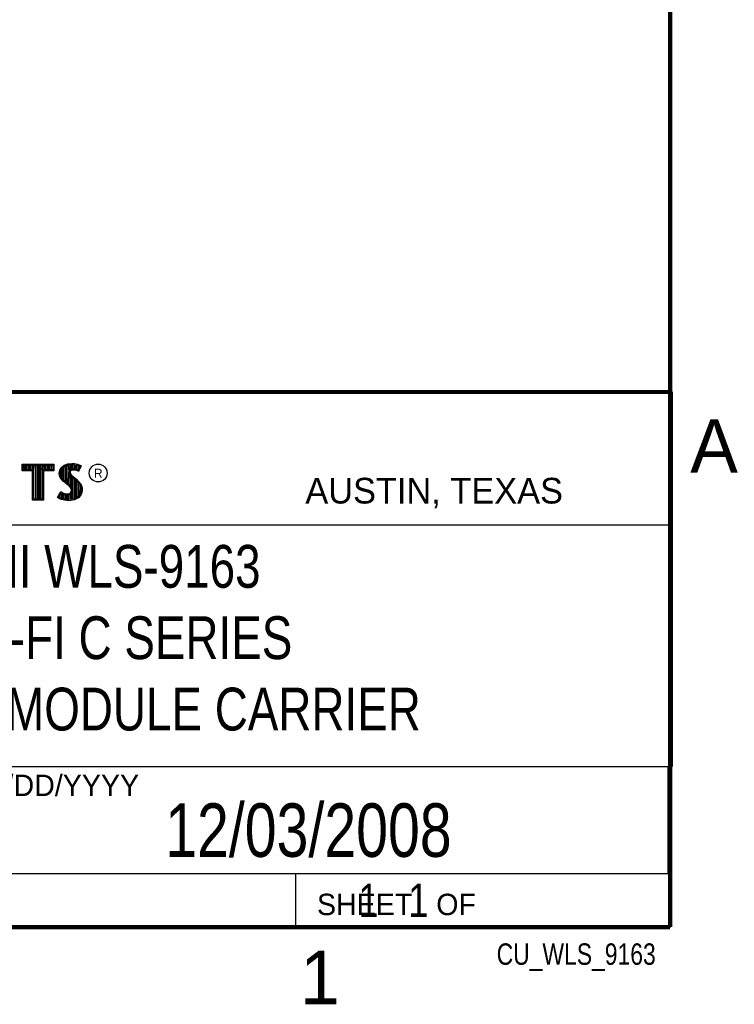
# Model space of a CAD drawing. Header units: inches. Extents: x 0 to 34, y 0 to 22.
# Tile 24 of 47: x 30.5 to 33.8, y 0.1 to 4.7. Entities that reach past the tile are written whole.
import ezdxf
from ezdxf.enums import TextEntityAlignment as Align

# ---------------------------------------------------------------- set-up
doc = ezdxf.new("R2010")
doc.units = ezdxf.units.IN
doc.header["$LTSCALE"] = 1.87
doc.header["$MEASUREMENT"] = 0
doc.layers.get('0').update_dxf_attribs({"linetype": 'CONTINUOUS'})
doc.styles.get("Standard").update_dxf_attribs({"font": 'txt', "width": 0.8})

msp = doc.modelspace()

# ---------------------------------------------------------------- linework, layer by layer
at = {"color": 2, "linetype": 'CONTINUOUS'}
for p, q in [((28.3793, 3.0003), (33.5093, 3.0003)), ((33.5093, 3.0003), (33.5093, 1.2503)), ((30.4728, 2.6631), (30.6211, 2.6631)), ((30.4728, 2.6317), (30.4728, 2.6631)), ((30.5214, 2.6317), (30.4728, 2.6317)), ((30.4776, 2.6583), (30.6162, 2.6583)), ((30.4776, 2.6366), (30.4776, 2.6583)), ((30.5263, 2.6366), (30.4776, 2.6366)), ((30.4815, 2.6366), (30.4815, 2.6583)), ((30.4882, 2.6366), (30.4882, 2.6583)), ((30.495, 2.6366), (30.495, 2.6583)), ((30.5017, 2.6366), (30.5017, 2.6583)), ((30.5084, 2.6366), (30.5084, 2.6583)), ((30.5151, 2.6366), (30.5151, 2.6583)), ((30.5214, 2.4947), (30.5214, 2.6317)), ((30.5218, 2.6366), (30.5218, 2.6583)), ((30.5263, 2.6366), (30.5285, 2.6583)), ((30.5263, 2.4996), (30.5263, 2.6366)), ((30.5352, 2.4996), (30.5352, 2.6583)), ((30.5419, 2.4996), (30.5419, 2.6583)), ((30.5486, 2.4996), (30.5486, 2.6583)), ((30.5554, 2.4996), (30.5554, 2.6583)), ((30.5621, 2.4996), (30.5621, 2.6583)), ((30.5676, 2.6366), (30.5688, 2.6583)), ((30.6162, 2.6366), (30.5676, 2.6366)), ((30.5676, 2.6366), (30.5676, 2.4996)), ((30.6211, 2.6317), (30.5724, 2.6317)), ((30.5724, 2.6317), (30.5724, 2.4947)), ((30.5755, 2.6366), (30.5755, 2.6583)), ((30.5822, 2.6366), (30.5822, 2.6583)), ((30.5889, 2.6366), (30.5889, 2.6583)), ((30.5956, 2.6366), (30.5956, 2.6583)), ((30.6023, 2.6366), (30.6023, 2.6583)), ((30.609, 2.6366), (30.609, 2.6583)), ((30.6162, 2.6583), (30.6162, 2.6366)), ((30.6211, 2.6631), (30.6211, 2.6317)), ((30.6458, 2.621), (30.6487, 2.6355)), ((30.6487, 2.6355), (30.6577, 2.6488)), ((30.6507, 2.6208), (30.6533, 2.6336)), ((30.6533, 2.6336), (30.6612, 2.6454)), ((30.656, 2.5999), (30.656, 2.6377)), ((30.6577, 2.6488), (30.6695, 2.6575)), ((30.6612, 2.6454), (30.6719, 2.6532)), ((30.6627, 2.5927), (30.6627, 2.6465)), ((30.6695, 2.6575), (30.6863, 2.6642)), ((30.6695, 2.586), (30.6695, 2.6514)), ((30.6719, 2.6532), (30.6875, 2.6594)), ((30.6762, 2.5804), (30.6762, 2.6549)), ((30.6829, 2.5748), (30.6829, 2.6576)), ((30.6863, 2.6642), (30.7049, 2.6662)), ((30.6875, 2.6594), (30.705, 2.6613)), ((30.6917, 2.629), (30.6896, 2.6596)), ((30.6896, 2.5692), (30.6912, 2.6242)), ((30.6917, 2.629), (30.6912, 2.6242)), ((30.6912, 2.6242), (30.6928, 2.6171)), ((30.6949, 2.634), (30.6917, 2.629)), ((30.6995, 2.6373), (30.6949, 2.634)), ((30.6965, 2.6274), (30.6962, 2.6245)), ((30.6962, 2.6245), (30.6973, 2.6193)), ((30.6963, 2.635), (30.6963, 2.6604)), ((30.6985, 2.6306), (30.6965, 2.6274)), ((30.7017, 2.6329), (30.6985, 2.6306)), ((30.7056, 2.6392), (30.6995, 2.6373)), ((30.7066, 2.6344), (30.7017, 2.6329)), ((30.703, 2.6384), (30.703, 2.6611)), ((30.7049, 2.6662), (30.7173, 2.6653)), ((30.705, 2.6613), (30.7166, 2.6605)), ((30.7117, 2.6398), (30.7056, 2.6392)), ((30.7118, 2.6349), (30.7066, 2.6344)), ((30.7097, 2.6396), (30.7097, 2.661)), ((30.7179, 2.6395), (30.7117, 2.6398)), ((30.7173, 2.6346), (30.7118, 2.6349)), ((30.7164, 2.6396), (30.7164, 2.6605)), ((30.7166, 2.6605), (30.7296, 2.6577)), ((30.7173, 2.6653), (30.7309, 2.6624)), ((30.726, 2.6329), (30.7173, 2.6346)), ((30.7272, 2.6376), (30.7179, 2.6395)), ((30.7231, 2.6385), (30.7231, 2.6591)), ((30.7306, 2.6315), (30.726, 2.6329)), ((30.7327, 2.6359), (30.7272, 2.6376)), ((30.7296, 2.6577), (30.7375, 2.655)), ((30.7299, 2.6368), (30.7299, 2.6576)), ((30.7353, 2.6286), (30.7306, 2.6315)), ((30.7309, 2.6624), (30.7393, 2.6595)), ((30.7333, 2.6355), (30.7327, 2.6359)), ((30.742, 2.6529), (30.7333, 2.6355)), ((30.7486, 2.6552), (30.7353, 2.6286)), ((30.7366, 2.642), (30.7366, 2.6553)), ((30.7375, 2.655), (30.742, 2.6529)), ((30.7393, 2.6595), (30.7486, 2.6552)), ((30.6469, 2.61), (30.6458, 2.621)), ((30.6507, 2.6002), (30.6469, 2.61)), ((30.6517, 2.6112), (30.6507, 2.6208)), ((30.6559, 2.5927), (30.6507, 2.6002)), ((30.6551, 2.6025), (30.6517, 2.6112)), ((30.6597, 2.5958), (30.6551, 2.6025)), ((30.6661, 2.5825), (30.6559, 2.5927)), ((30.6637, 2.5918), (30.6597, 2.5958)), ((30.6694, 2.5861), (30.6637, 2.5918)), ((30.6892, 2.5631), (30.6661, 2.5825)), ((30.6925, 2.5667), (30.6694, 2.5861)), ((30.6928, 2.6171), (30.6999, 2.6083)), ((30.6963, 2.563), (30.6963, 2.6128)), ((30.6973, 2.6193), (30.7034, 2.6118)), ((30.6999, 2.6083), (30.7224, 2.5896)), ((30.703, 2.5548), (30.703, 2.6058)), ((30.7034, 2.6118), (30.7257, 2.5932)), ((30.7097, 2.4997), (30.7097, 2.6002)), ((30.7164, 2.5006), (30.7164, 2.5946)), ((30.7224, 2.5896), (30.7283, 2.5837)), ((30.7231, 2.5049), (30.7231, 2.5889)), ((30.7257, 2.5932), (30.7318, 2.5872)), ((30.7283, 2.5837), (30.7342, 2.5776)), ((30.7299, 2.5074), (30.7299, 2.5821)), ((30.7318, 2.5872), (30.7379, 2.5808)), ((30.7342, 2.5776), (30.7407, 2.5692)), ((30.7379, 2.5808), (30.7448, 2.5718)), ((30.638, 2.5073), (30.653, 2.535)), ((30.653, 2.535), (30.6594, 2.5304)), ((30.6968, 2.5556), (30.6892, 2.5631)), ((30.7006, 2.5587), (30.6925, 2.5667)), ((30.7011, 2.5487), (30.6968, 2.5556)), ((30.6988, 2.5295), (30.7017, 2.5342)), ((30.7056, 2.5506), (30.7006, 2.5587)), ((30.7031, 2.5414), (30.7011, 2.5487)), ((30.7017, 2.5342), (30.7031, 2.5414)), ((30.7024, 2.5261), (30.7063, 2.5323)), ((30.7081, 2.5416), (30.7056, 2.5506)), ((30.7063, 2.5323), (30.7081, 2.5416)), ((30.7366, 2.5148), (30.7366, 2.5745)), ((30.7407, 2.5692), (30.7455, 2.5596)), ((30.7471, 2.5321), (30.7421, 2.521)), ((30.7433, 2.5222), (30.7455, 2.5596)), ((30.7448, 2.5718), (30.7501, 2.5614)), ((30.7455, 2.5596), (30.7478, 2.5521)), ((30.7518, 2.5307), (30.7463, 2.5183)), ((30.7486, 2.5419), (30.7471, 2.5321)), ((30.7478, 2.5521), (30.7486, 2.5419)), ((30.7501, 2.5614), (30.7527, 2.553)), ((30.7535, 2.5417), (30.7518, 2.5307)), ((30.7527, 2.553), (30.7535, 2.5417)), ((30.5724, 2.4947), (30.5214, 2.4947)), ((30.5676, 2.4996), (30.5263, 2.4996)), ((30.6475, 2.5009), (30.638, 2.5073)), ((30.6444, 2.5088), (30.6547, 2.5278)), ((30.6498, 2.5052), (30.6444, 2.5088)), ((30.6568, 2.4971), (30.6475, 2.5009)), ((30.6493, 2.5054), (30.6493, 2.518)), ((30.6582, 2.5018), (30.6498, 2.5052)), ((30.6547, 2.5278), (30.6569, 2.5262)), ((30.656, 2.5023), (30.6569, 2.5262)), ((30.6704, 2.4942), (30.6568, 2.4971)), ((30.6569, 2.5262), (30.6639, 2.5227)), ((30.6713, 2.499), (30.6582, 2.5018)), ((30.6594, 2.5304), (30.6658, 2.5272)), ((30.6627, 2.5008), (30.6627, 2.5231)), ((30.6639, 2.5227), (30.6731, 2.5196)), ((30.6658, 2.5272), (30.6742, 2.5243)), ((30.6695, 2.4993), (30.6695, 2.5208)), ((30.682, 2.4925), (30.6704, 2.4942)), ((30.6824, 2.4974), (30.6713, 2.499)), ((30.6731, 2.5196), (30.6816, 2.5186)), ((30.6742, 2.5243), (30.6817, 2.5235)), ((30.6762, 2.4983), (30.6762, 2.5192)), ((30.6816, 2.5186), (30.6898, 2.5192)), ((30.6817, 2.5235), (30.6887, 2.524)), ((30.6904, 2.4922), (30.682, 2.4925)), ((30.6902, 2.4971), (30.6824, 2.4974)), ((30.6829, 2.4973), (30.6829, 2.5184)), ((30.6887, 2.524), (30.6939, 2.5261)), ((30.6896, 2.497), (30.6896, 2.5192)), ((30.6898, 2.5192), (30.6962, 2.5217)), ((30.7152, 2.5004), (30.6902, 2.4971)), ((30.7167, 2.4957), (30.6904, 2.4922)), ((30.6939, 2.5261), (30.6988, 2.5295)), ((30.6962, 2.5217), (30.7024, 2.5261)), ((30.6963, 2.4979), (30.6963, 2.5218)), ((30.703, 2.4988), (30.703, 2.5266)), ((30.7322, 2.51), (30.7152, 2.5004)), ((30.7353, 2.5061), (30.7167, 2.4957)), ((30.7421, 2.521), (30.7322, 2.51)), ((30.7463, 2.5183), (30.7353, 2.5061)), ((28.7231, 2.38), (33.5, 2.38)), ((28.3793, 1.2503), (33.5093, 1.2503)), ((30.13, 1.2499), (33.49, 1.2499)), ((33.49, 1.2499), (33.49, 0.7499)), ((28.38, 0.75), (33.5, 0.75)), ((30.13, 0.7499), (33.49, 0.7499)), ((31.75, 0.75), (33.5, 0.75)), ((31.75, 0.75), (31.75, 0.5)), ((33.5, 0.75), (33.5, 0.5)), ((31.75, 0.5), (33.5, 0.5)), ((32.4953, 0.5017), (33.4953, 0.5017)), ((32.4953, 0.5017), (32.4953, 0.5012)), ((32.4953, 0.5012), (33.4953, 0.5012)), ((33.4953, 0.5017), (33.4953, 0.5012))]:
    msp.add_line(p, q, dxfattribs=at)
at = {"color": 7, "linetype": 'CONTINUOUS', "const_width": 0.02}
for points in [[(33.5, 0.5), (33.5, 21.5)], [(25.58, 3), (33.5, 3)], [(0.5, 0.5), (33.5, 0.5)]]:
    msp.add_lwpolyline(points, dxfattribs=at)
at = {"color": 2, "linetype": 'CONTINUOUS'}
msp.add_circle((30.8277, 2.6214), 0.0416, dxfattribs=at)

# ---------------------------------------------------------------- texts
for s, height, p in [('A', 0.25, (33.5939, 2.6228)), ('R', 0.042, (30.8076, 2.5994)), ('AUSTIN, TEXAS', 0.12, (31.7957, 2.479)), ('MM/DD/YYYY', 0.1, (30.1721, 1.1121)), ('SHEET   OF', 0.1, (31.8499, 0.5557)), ('1', 0.25, (31.7706, 0.139))]:
    msp.add_text(s, height=height, dxfattribs=at).set_placement(p)
at = {"color": 7, "linetype": 'CONTINUOUS', "width": 0.8}
msp.add_text('12/03/2008', height=0.25, dxfattribs=at).set_placement((31.81, 0.828), align=Align.CENTER)
at = {"color": 2, "linetype": 'CONTINUOUS', "width": 0.8}
msp.add_text('CU_WLS_9163', height=0.1, dxfattribs=at).set_placement((33.4328, 0.3236), align=Align.RIGHT)
at = {"color": 7, "linetype": 'CONTINUOUS'}
for s, insert, char_height, width, attachment_point in [('NI WLS-9163\\PWI-FI C SERIES\\PSINGLE MODULE CARRIER\\P ', (30.9443, 2.2853), 0.2, 3.36, 2), ('     1   1', (31.8125, 0.7031), 0.15625, 1.25, 1)]:
    msp.add_mtext(s, dxfattribs=dict(at, insert=insert, char_height=char_height, width=width, attachment_point=attachment_point))

doc.saveas('drawing.dxf')
